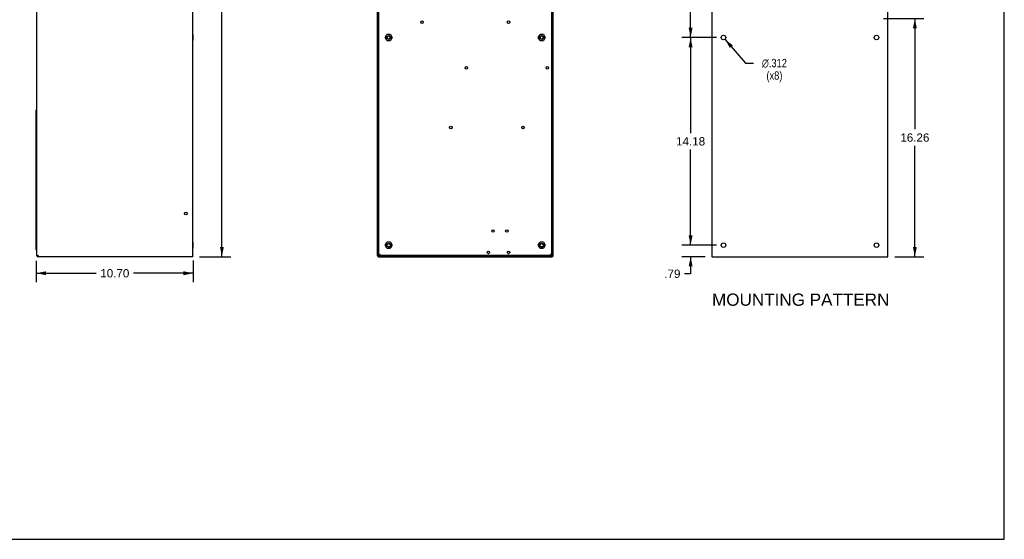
# Model space of a CAD drawing. Header units: inches. Extents: x 0 to 113, y 0 to 73.
# Tile 3 of 5: x 46 to 113, y 0 to 35. Entities that reach past the tile are written whole.
import ezdxf

# ---------------------------------------------------------------- set-up
doc = ezdxf.new("R2010")
doc.units = ezdxf.units.IN
doc.header["$LTSCALE"] = 6.233333
doc.header["$MEASUREMENT"] = 0
doc.layers.get('0').update_dxf_attribs({"linetype": 'CONTINUOUS'})
doc.layers.add('02___PRT_ALL_AXES', color=7, linetype='CONTINUOUS')
doc.styles.get("Standard").update_dxf_attribs({"font": 'arial.ttf'})
doc.styles.add('TEXTSTYLE_1', font='gdt', dxfattribs={"width": 0.8})
doc.dimstyles.new('DIMSTYLE_1', dxfattribs={"dimtxt": 0.566667, "dimasz": 0.666667, "dimexe": 0.09, "dimexo": 0.07, "dimgap": 0.0425, "dimtad": 0, "dimtih": 1, "dimtoh": 1, "dimzin": 4, "dimdsep": 46, "dimtxsty": 'Standard', "dimblk": '_FILLED', "dimblk1": '_FILLED', "dimblk2": '_FILLED', "dimcen": 0.09, "dimazin": 1, "dimtfac": 1, "dimtofl": 0, "dimtmove": 0, "dimatfit": 3, "dimldrblk": '_FILLED', "dimfxl": 0, "dimtolj": 1, "dimtzin": 4, "dimarcsym": 0})
doc.dimstyles.new('DIMSTYLE_3', dxfattribs={"dimtxt": 0.566667, "dimasz": 0.666667, "dimexe": 0.09, "dimexo": 0.07, "dimgap": 0.09, "dimtad": 0, "dimtih": 1, "dimtoh": 1, "dimdec": 3, "dimzin": 4, "dimdsep": 46, "dimtxsty": 'Standard', "dimblk": '_FILLED', "dimblk1": '_FILLED', "dimblk2": '_FILLED', "dimcen": 0.09, "dimadec": 3, "dimazin": 1, "dimtfac": 1, "dimtofl": 0, "dimtmove": 0, "dimatfit": 1, "dimldrblk": '_FILLED', "dimfxl": 0, "dimtolj": 1, "dimtzin": 4, "dimarcsym": 0})

# ---------------------------------------------------------------- blocks, each defined once
blk = doc.blocks.new('_FILLED')
at = {"color": 0, "linetype": 'ByBlock'}
blk.add_solid([(0, 0), (-1, 0.2), (-1, -0.2)], dxfattribs=at)
blk = doc.blocks.new('*D1')
at = {"color": 2, "linetype": 'Continuous'}
for p, q in [((47.34, 18.996), (47.34, 17.556)), ((58.041, 19.034), (58.041, 17.556)), ((47.34, 18.156), (51.417, 18.156)), ((58.041, 18.156), (53.964, 18.156))]:
    blk.add_line(p, q, dxfattribs=at)
at = {"color": 2, "linetype": 'Continuous', "xscale": 0.6666666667, "yscale": 0.6666666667, "zscale": 0.6666666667, "rotation": 180}
blk.add_blockref('_FILLED', (47.34, 18.156), dxfattribs=at)
at = {"color": 2, "linetype": 'Continuous', "xscale": 0.6666666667, "yscale": 0.6666666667, "zscale": 0.6666666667}
blk.add_blockref('_FILLED', (58.041, 18.156), dxfattribs=at)
at = {"color": 2, "linetype": 'Continuous', "insert": (52.691, 18.44), "char_height": 0.5667, "width": 1.98017, "attachment_point": 2, "line_spacing_factor": 0.9}
blk.add_mtext('10.70', dxfattribs=at)
blk = doc.blocks.new('*D3')
at = {"color": 2, "linetype": 'Continuous'}
for p, q in [((58.476, 54.719), (59.002, 54.719)), ((59.002, 54.719), (60.592, 54.719)), ((59.992, 54.719), (59.992, 37.566)), ((59.992, 19.28), (59.992, 36.433)), ((58.476, 19.28), (59.002, 19.28)), ((59.002, 19.28), (60.592, 19.28))]:
    blk.add_line(p, q, dxfattribs=at)
at = {"color": 2, "linetype": 'Continuous', "xscale": 0.6666666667, "yscale": 0.6666666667, "zscale": 0.6666666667}
for p, rotation in [((59.992, 54.719), 90), ((59.992, 19.28), 270)]:
    blk.add_blockref('_FILLED', p, dxfattribs=dict(at, rotation=rotation))
at = {"color": 2, "linetype": 'Continuous', "insert": (59.992, 37.283), "char_height": 0.5667, "width": 1.98017, "attachment_point": 2, "line_spacing_factor": 0.9}
blk.add_mtext('35.43', dxfattribs=at)
blk = doc.blocks.new('*D11')
at = {"color": 2, "linetype": 'Continuous'}
for p, q in [((105.087, 35.545), (107.836, 35.545)), ((107.236, 35.545), (107.236, 27.981)), ((107.236, 19.283), (107.236, 26.847)), ((105.87, 19.283), (107.836, 19.283))]:
    blk.add_line(p, q, dxfattribs=at)
at = {"color": 2, "linetype": 'Continuous', "xscale": 0.6666666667, "yscale": 0.6666666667, "zscale": 0.6666666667}
for p, rotation in [((107.236, 35.545), 90), ((107.236, 19.283), 270)]:
    blk.add_blockref('_FILLED', p, dxfattribs=dict(at, rotation=rotation))
at = {"color": 2, "linetype": 'Continuous', "insert": (107.236, 27.697), "char_height": 0.5667, "width": 1.98017, "attachment_point": 2, "line_spacing_factor": 0.9}
blk.add_mtext('16.26', dxfattribs=at)
blk = doc.blocks.new('*D15')
at = {"color": 2, "linetype": 'Continuous'}
for p, q in [((93.721, 43.693), (91.347, 43.693)), ((91.947, 43.693), (91.947, 39.536)), ((91.947, 34.245), (91.947, 38.402)), ((93.721, 34.245), (91.347, 34.245))]:
    blk.add_line(p, q, dxfattribs=at)
at = {"color": 2, "linetype": 'Continuous', "xscale": 0.6666666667, "yscale": 0.6666666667, "zscale": 0.6666666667}
for p, rotation in [((91.947, 43.693), 90), ((91.947, 34.245), 270)]:
    blk.add_blockref('_FILLED', p, dxfattribs=dict(at, rotation=rotation))
at = {"color": 2, "linetype": 'Continuous', "insert": (91.947, 39.252), "char_height": 0.5667, "width": 1.5399, "attachment_point": 2, "line_spacing_factor": 0.9}
blk.add_mtext('9.45', dxfattribs=at)
blk = doc.blocks.new('*D16')
at = {"color": 2, "linetype": 'Continuous'}
for p, q in [((93.721, 34.245), (91.347, 34.245)), ((91.947, 34.245), (91.947, 27.724)), ((91.947, 20.07), (91.947, 26.591)), ((93.721, 20.07), (91.347, 20.07))]:
    blk.add_line(p, q, dxfattribs=at)
at = {"color": 2, "linetype": 'Continuous', "xscale": 0.6666666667, "yscale": 0.6666666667, "zscale": 0.6666666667}
for p, rotation in [((91.947, 34.245), 90), ((91.947, 20.07), 270)]:
    blk.add_blockref('_FILLED', p, dxfattribs=dict(at, rotation=rotation))
at = {"color": 2, "linetype": 'Continuous', "insert": (91.947, 27.441), "char_height": 0.5667, "width": 1.98017, "attachment_point": 2, "line_spacing_factor": 0.9}
blk.add_mtext('14.18', dxfattribs=at)
blk = doc.blocks.new('*D17')
at = {"color": 2, "linetype": 'Continuous'}
for p, q in [((91.947, 20.07), (91.947, 21.403)), ((93.721, 20.07), (91.347, 20.07)), ((92.937, 19.283), (91.347, 19.283)), ((91.947, 19.283), (91.947, 18.121)), ((91.947, 18.121), (91.537, 18.121))]:
    blk.add_line(p, q, dxfattribs=at)
at = {"color": 2, "linetype": 'Continuous', "xscale": 0.6666666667, "yscale": 0.6666666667, "zscale": 0.6666666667}
for p, rotation in [((91.947, 20.07), 270), ((91.947, 19.283), 90)]:
    blk.add_blockref('_FILLED', p, dxfattribs=dict(at, rotation=rotation))
at = {"color": 2, "linetype": 'Continuous', "insert": (91.253, 18.405), "char_height": 0.5667, "width": 1.09963, "attachment_point": 3, "line_spacing_factor": 0.9}
blk.add_mtext('.79', dxfattribs=at)
blk = doc.blocks.new('*D18')
at = {"color": 2, "linetype": 'Continuous'}
for p, q in [((94.289, 34.126), (95.68, 32.497)), ((95.68, 32.497), (96.23, 32.497))]:
    blk.add_line(p, q, dxfattribs=at)
at = {"color": 2, "linetype": 'Continuous', "xscale": 0.6666666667, "yscale": 0.6666666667, "zscale": 0.6666666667, "rotation": 130.5031413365}
blk.add_blockref('_FILLED', (94.289, 34.126), dxfattribs=at)
at = {"color": 2, "linetype": 'Continuous', "insert": (97.661, 32.781), "char_height": 0.56667, "width": 2.29546, "attachment_point": 2, "line_spacing_factor": 0.9, "style": 'TEXTSTYLE_1'}
blk.add_mtext('{\\fgdt;n}\\fArial;.312\\P(x8)', dxfattribs=at)

msp = doc.modelspace()

# ---------------------------------------------------------------- linework, layer by layer
at = {"color": 7, "linetype": 'Continuous'}
for p, q in [((113.3333, 0), (113.3333, 73.3333)), ((58.0094, 19.4378), (58.0094, 54.6002)), ((70.5986, 19.3591), (70.5986, 54.7185)), ((70.6771, 54.6791), (70.6773, 19.4378)), ((70.697, 19.3591), (70.697, 54.6348)), ((82.4686, 54.6348), (82.4686, 19.3591)), ((82.4883, 19.4378), (82.4886, 54.6791)), ((82.5671, 19.3591), (82.5671, 54.7185)), ((93.4033, 54.716), (93.4033, 19.283)), ((105.4033, 19.283), (105.4033, 54.716)), ((47.3795, 19.3591), (47.3795, 53.9943)), ((58.0409, 34.4457), (58.0094, 34.4457)), ((58.0409, 34.241), (58.0094, 34.241)), ((58.0409, 34.0363), (58.0409, 34.4457)), ((71.1299, 34.241), (71.2481, 34.4457)), ((71.2481, 34.0363), (71.1299, 34.241)), ((71.4845, 34.4457), (71.2481, 34.4457)), ((71.4845, 34.4457), (71.6027, 34.241)), ((71.6027, 34.241), (71.4845, 34.0363)), ((81.5629, 34.241), (81.6811, 34.4457)), ((81.6811, 34.0363), (81.5629, 34.241)), ((81.9175, 34.4457), (81.6811, 34.4457)), ((81.9175, 34.4457), (82.0357, 34.241)), ((82.0357, 34.241), (81.9175, 34.0363)), ((58.0409, 34.0363), (58.0094, 34.0363)), ((71.2481, 34.0363), (71.4845, 34.0363)), ((81.6811, 34.0363), (81.9175, 34.0363)), ((47.3795, 29.3), (47.3402, 29.3)), ((47.3402, 19.7725), (47.3402, 29.3)), ((70.6852, 22.3709), (70.6773, 22.3709)), ((70.6937, 22.3695), (70.6852, 22.3709)), ((70.6852, 22.0953), (70.6852, 22.3709)), ((82.472, 22.3695), (82.4804, 22.3709)), ((82.4804, 22.3709), (82.4883, 22.3709)), ((82.4804, 22.3709), (82.4804, 22.0953)), ((70.6852, 22.0953), (70.6773, 22.0953)), ((70.6937, 22.0967), (70.6852, 22.0953)), ((82.472, 22.0967), (82.4804, 22.0953)), ((82.4804, 22.0953), (82.4883, 22.0953)), ((70.697, 21.0126), (70.6773, 21.0126)), ((58.0409, 20.2725), (58.0094, 20.2725)), ((58.0409, 19.863), (58.0409, 20.2725)), ((70.6773, 20.6977), (70.697, 20.6977)), ((71.1299, 20.0678), (71.2481, 20.2725)), ((71.4845, 20.2725), (71.2481, 20.2725)), ((71.4845, 20.2725), (71.6027, 20.0678)), ((81.5629, 20.0678), (81.6811, 20.2725)), ((81.9175, 20.2725), (81.6811, 20.2725)), ((81.9175, 20.2725), (82.0357, 20.0678)), ((58.0409, 20.0678), (58.0094, 20.0678)), ((58.0409, 19.863), (58.0094, 19.863)), ((71.2481, 19.863), (71.1299, 20.0678)), ((71.2481, 19.863), (71.4845, 19.863)), ((71.6027, 20.0678), (71.4845, 19.863)), ((81.6811, 19.863), (81.5629, 20.0678)), ((81.6811, 19.863), (81.9175, 19.863)), ((82.0357, 20.0678), (81.9175, 19.863)), ((47.3795, 19.3591), (47.4583, 19.3591)), ((47.4583, 19.3591), (47.4583, 19.2804)), ((58.0094, 19.2804), (47.4583, 19.2804)), ((57.9701, 19.4378), (58.0094, 19.4378)), ((57.9701, 19.4378), (58.0094, 19.4151)), ((58.0094, 19.2804), (58.0094, 19.4151)), ((70.5986, 19.4378), (70.6773, 19.4378)), ((70.6379, 19.4151), (70.5986, 19.4151)), ((70.6379, 19.3591), (70.6379, 19.4378)), ((70.6379, 19.3591), (70.6773, 19.3591)), ((70.6773, 19.3591), (70.6773, 19.3197)), ((70.6773, 19.3197), (82.4883, 19.3197)), ((70.6773, 19.2804), (82.4883, 19.2804)), ((70.6997, 19.3722), (70.697, 19.3591)), ((82.4686, 19.3591), (70.697, 19.3591)), ((70.7364, 19.4182), (70.7626, 19.4182)), ((70.7479, 19.3985), (70.756, 19.4116)), ((70.756, 19.4116), (70.7655, 19.4247)), ((70.761, 19.3941), (70.7659, 19.4077)), ((70.7659, 19.4077), (70.7708, 19.4225)), ((70.7708, 19.4225), (70.7757, 19.4378)), ((71.2678, 19.2804), (71.2678, 19.3197)), ((71.386, 19.2804), (71.386, 19.3197)), ((81.7797, 19.3197), (81.7797, 19.2804)), ((81.8978, 19.3197), (81.8978, 19.2804)), ((82.4103, 19.4247), (82.3899, 19.4378)), ((82.3899, 19.4378), (82.4001, 19.4247)), ((82.3965, 19.4277), (82.3899, 19.4378)), ((82.403, 19.4182), (82.3965, 19.4277)), ((82.4001, 19.4247), (82.4096, 19.4116)), ((82.4293, 19.4182), (82.403, 19.4182)), ((82.4096, 19.4116), (82.4177, 19.3985)), ((82.4293, 19.4116), (82.4103, 19.4247)), ((82.4243, 19.3606), (82.4293, 19.3591)), ((82.4279, 19.3722), (82.4293, 19.3591)), ((82.4883, 19.4378), (82.5671, 19.4378)), ((82.4883, 19.3591), (82.5277, 19.3591)), ((82.4883, 19.3197), (82.4883, 19.3591)), ((82.5277, 19.3591), (82.5277, 19.4378)), ((82.5277, 19.4151), (82.5671, 19.4151)), ((93.4033, 19.283), (105.4033, 19.283)), ((0, 0), (113.3333, 0))]:
    msp.add_line(p, q, dxfattribs=at)
for points in [[(47.3795, 19.7201), (47.3751, 19.7233), (47.3632, 19.7331), (47.3534, 19.743), (47.3461, 19.7528), (47.3417, 19.7626), (47.3402, 19.7725)], [(58.0094, 19.4378), (58.0068, 19.4247), (58.0032, 19.4187)], [(70.7364, 19.4116), (70.72, 19.3985), (70.7075, 19.3853), (70.6997, 19.3722)], [(70.7757, 19.4378), (70.7553, 19.4247), (70.7364, 19.4116)], [(70.7364, 19.3591), (70.7377, 19.3722), (70.7416, 19.3853), (70.7479, 19.3985)], [(70.7364, 19.3591), (70.7413, 19.3606), (70.7462, 19.3651), (70.7511, 19.3724), (70.756, 19.3822), (70.761, 19.3941)], [(70.7626, 19.4182), (70.756, 19.41), (70.7536, 19.4077)], [(70.7757, 19.4378), (70.7692, 19.4277), (70.7626, 19.4182)], [(82.3899, 19.4378), (82.3948, 19.4225), (82.3998, 19.4075)], [(82.3998, 19.4075), (82.4047, 19.3941), (82.4096, 19.3822), (82.4145, 19.3724), (82.4194, 19.3651), (82.4243, 19.3606)], [(82.412, 19.4077), (82.4096, 19.41), (82.403, 19.4182)], [(82.4177, 19.3985), (82.424, 19.3853), (82.4279, 19.3722)], [(82.4581, 19.3853), (82.4456, 19.3985), (82.4293, 19.4116)], [(82.4686, 19.3591), (82.466, 19.3722), (82.4581, 19.3853)]]:
    msp.add_lwpolyline(points, dxfattribs=at)
for centre, radius in [((73.6301, 35.2873), 0.0846), ((79.5356, 35.2873), 0.0846), ((71.3663, 34.241), 0.1319), ((71.3663, 34.241), 0.1181), ((71.3663, 34.241), 0.1083), ((81.7993, 34.241), 0.1319), ((81.7993, 34.241), 0.1181), ((81.7993, 34.241), 0.1083), ((76.6615, 32.1741), 0.0846), ((82.1734, 32.1741), 0.0846), ((75.5986, 28.0993), 0.0846), ((80.5198, 28.0993), 0.0846), ((57.537, 22.2331), 0.0984), ((78.4726, 21.0323), 0.0846), ((79.4175, 21.0323), 0.0846), ((71.3663, 20.0678), 0.1319), ((71.3663, 20.0678), 0.1181), ((71.3663, 20.0678), 0.1083), ((81.7993, 20.0678), 0.1319), ((81.7993, 20.0678), 0.1181), ((81.7993, 20.0678), 0.1083), ((78.1576, 19.5756), 0.0846), ((79.5356, 19.5756), 0.0846)]:
    msp.add_circle(centre, radius, dxfattribs=at)
for centre, radius, start, end in [((47.4189, 19.7725), 0.0787, 180, 239.86602), ((47.4583, 19.3591), 0.0787, 180, 270), ((47.4583, 19.3591), 0.0394, 180, 261.54175), ((57.9307, 19.4378), 0.0787, 348.749798, 360), ((70.6773, 19.3591), 0.0787, 180, 270), ((70.6773, 19.3591), 0.0394, 180, 270), ((82.4883, 19.3591), 0.0787, 270, 360), ((82.4883, 19.3591), 0.0394, 270, 360)]:
    msp.add_arc(centre, radius, start, end, dxfattribs=at)
at = {"layer": '02___PRT_ALL_AXES', "color": 7, "linetype": 'Continuous'}
for centre in [(94.1873, 34.245), (104.6203, 34.245), (94.1873, 20.07), (104.6203, 20.07)]:
    msp.add_circle(centre, 0.156, dxfattribs=at)

# ---------------------------------------------------------------- texts
at = {"color": 2, "linetype": 'Continuous', "insert": (99.4532, 16.7716), "char_height": 0.833333, "width": 12.069393, "attachment_point": 2, "line_spacing_factor": 0.9}
msp.add_mtext('MOUNTING PATTERN', dxfattribs=at)

# ---------------------------------------------------------------- dimensions: what is measured, and where the dimension line sits
at = {"color": 2, "linetype": 'Continuous'}
dim = msp.add_linear_dim(base=(59.9924, 54.7185), p1=(58.4061, 19.2804), p2=(58.4061, 54.7185), angle=90, text='35.43', dimstyle='DIMSTYLE_1', dxfattribs=at)
dim.commit()
dim.dimension.update_dxf_attribs({"geometry": '*D3', "text_midpoint": (59.9912, 36.9963), "dimtype": 160})
for base, p1, p2, angle, picture, middle in [((91.9469, 34.245), (93.7907, 43.693), (93.7907, 34.245), 270, '*D15', (91.9472, 38.9658)), ((107.236, 19.283), (105.017, 35.545), (105.8, 19.283), 270, '*D11', (107.26, 27.4108)), ((91.946926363, 20.0699503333), (93.7906595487, 34.2449503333), (93.7906595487, 20.0699503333), 270, '*D16', (91.9699515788, 27.1542912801)), ((91.9469, 20.07), (93.0067, 19.283), (93.7907, 20.07), 90, '*D17', (90.7201, 18.1181))]:
    dim = msp.add_linear_dim(base=base, p1=p1, p2=p2, angle=angle, dimstyle='DIMSTYLE_1', dxfattribs=at)
    dim.commit()
    dim.dimension.update_dxf_attribs({"geometry": picture, "text_midpoint": middle, "dimtype": 160})
dim = msp.add_diameter_dim_2p(p1=(94.2886, 34.1263), p2=(94.086, 34.3636), text='%%c<>\\P(x8)', dimstyle='DIMSTYLE_3', override={"dimpost": '<>'}, dxfattribs=at)
dim.commit()
dim.dimension.update_dxf_attribs({"geometry": '*D18', "text_midpoint": (97.6611, 32.0725), "dimtype": 163})
dim = msp.add_linear_dim(base=(58.0409, 18.1562), p1=(47.3402, 19.0658), p2=(58.0409, 19.1041), dimstyle='DIMSTYLE_1', dxfattribs=at)
dim.commit()
dim.dimension.update_dxf_attribs({"geometry": '*D1', "text_midpoint": (52.7146, 18.1531), "dimtype": 160})

doc.saveas('drawing.dxf')
